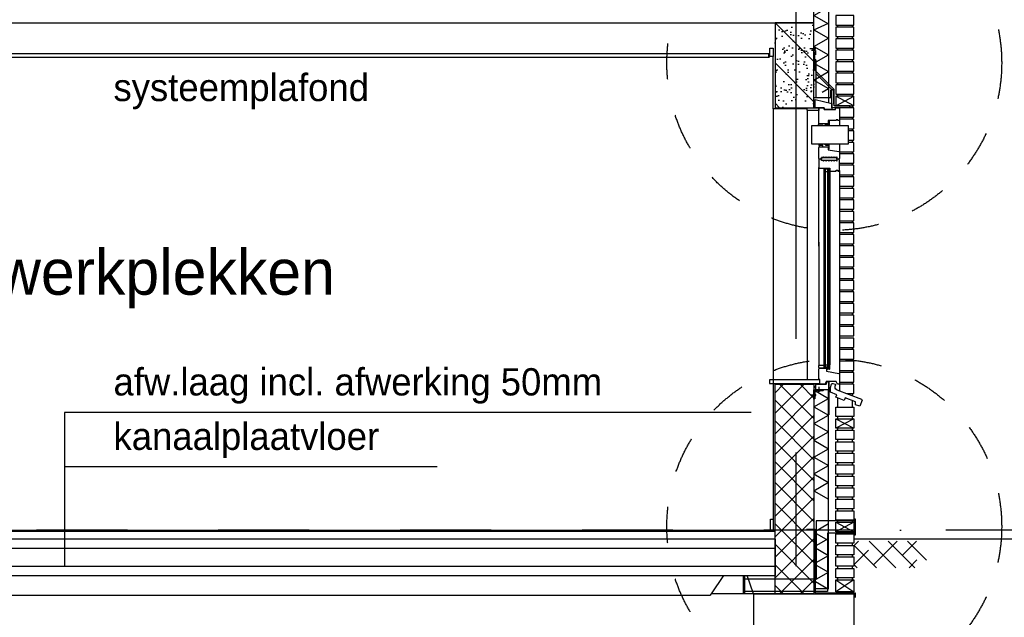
# Model space of a CAD drawing. Extents: x 0 to 140000, y 0 to 84100.
# Tile 63 of 105: x 67596 to 73010, y 5348 to 8634. Entities that reach past the tile are written whole.
import ezdxf

# ---------------------------------------------------------------- set-up
doc = ezdxf.new("R2010")
doc.units = 0
doc.header["$LTSCALE"] = 100
doc.header["$MEASUREMENT"] = 0
for name, pattern in [('B0201', [50, 31.25, -6.25, 6.25, -6.25]), ('B0701', [9.375, 6.25, -3.125]), ('B0702', [4.6875, 3.125, -1.5625]), ('DASHDOT', [1, 0.5, -0.25, 0, -0.25]), ('TEGELS', [4, 2, -2])]:
    doc.linetypes.add(name, pattern=pattern)
doc.layers.get('0').update_dxf_attribs({"linetype": 'CONTINUOUS'})
for name, color, linetype in [('AA$8A---_HULPLIJNEN', 1, 'CONTINUOUS'), ('AA21K---_ISOLATIE', 1, 'CONTINUOUS'), ('AA28----_KONSTRUKTIE', 1, 'CONTINUOUS'), ('AI31----_BUITENKOZ', 7, 'CONTINUOUS'), ('AL$1A---_ALGEMEEN', 1, 'CONTINUOUS'), ('AL$1A---_ARCEER', 7, 'CONTINUOUS'), ('AL$7A---_STRAMIEN', 42, 'B0201'), ('AL$8A---_HULPLIJNEN', 1, 'CONTINUOUS'), ('AL11----_GRONDWERK', 4, 'CONTINUOUS'), ('AL16----_FUNDERING', 2, 'CONTINUOUS'), ('AL21----_BUITENWAND', 2, 'CONTINUOUS'), ('AL21K---_ISOLATIE', 1, 'CONTINUOUS'), ('AL22FF1-_KALKZANDST', 2, 'CONTINUOUS'), ('AL23----_ARCEER', 3, 'CONTINUOUS'), ('AL23----_VLOEREN', 7, 'CONTINUOUS'), ('AL28----_KONSTRUKTIE', 3, 'CONTINUOUS'), ('AL28MH--_METAAL', 3, 'CONTINUOUS'), ('AL31----_BUITENKOZIJ', 7, 'CONTINUOUS'), ('AL41----_BUITENWANDA', 2, 'CONTINUOUS'), ('AL41P---_PLEISTERWRK', 7, 'CONTINUOUS'), ('AL43----_VLOERAFW', 1, 'CONTINUOUS'), ('AL45----_PLAFONDAFW', 7, 'CONTINUOUS'), ('AL48----_OVERIGEAFW', 7, 'CONTINUOUS'), ('AT$1A---_ALGEMEEN', 7, 'CONTINUOUS'), ('AT$1A---_TEKST', 2, 'CONTINUOUS'), ('DICHTING', 3, 'B0702'), ('LIJM', 1, 'CONTINUOUS')]:
    doc.layers.add(name, color=color, linetype=linetype)
doc.styles.add('00_10', font='B-GBP.shx', dxfattribs={"height": 12})
doc.styles.add('02_100', font='B-GBP.shx', dxfattribs={"height": 250})

# ---------------------------------------------------------------- blocks, each defined once
blk = doc.blocks.new('ARC890')
at = {"color": 0}
for q in [(-52, -45), (52, -45)]:
    blk.add_line((0, 45), q, dxfattribs=at)
blk = doc.blocks.new('AD28HGHC')
at = {"color": 0, "linetype": 'BYBLOCK'}
blk.add_lwpolyline([(-14, -14), (36, -14), (36, -12.5, 0.414214), (32.5, -9), (-2, -9, -0.414214), (-9, -2), (-9, 32.5, 0.414214), (-12.5, 36), (-14, 36)], format="xyb", close=True, dxfattribs=at)
blk = doc.blocks.new('AH310055')
at = {"layer": 'AL41----_BUITENWANDA'}
for p, q in [((156.8, 116.9), (154.9, 122.3)), ((170, 131.4), (158.1, 126.9)), ((183.5, 108.4), (176.7, 126.7)), ((183.5, 83.1), (183.5, 108.4)), ((147.7, 96.5), (12.6, 45.1)), ((106.9, 38), (153, 55.5)), ((147.7, 69.5), (183.5, 83.1)), ((153, 55.5), (147.7, 69.5)), ((9.7, 38.7), (22.1, 5.9)), ((22.1, 5.9), (45.5, 14.8)), ((45.5, 30.8), (101.6, 52.1)), ((45.5, 14.8), (45.5, 30.8)), ((101.6, 52.1), (106.9, 38))]:
    blk.add_line(p, q, dxfattribs=at)
for centre, radius, start, end in [((142.7, 110.9), 15.3, 289.0161, 23.1818), ((159.9, 122.3), 5, 110.7376, 179.8315), ((171.7, 126.7), 5, 359.8315, 110.7376), ((14.4, 40.4), 5, 110.7376, 200.7376)]:
    blk.add_arc(centre, radius, start, end, dxfattribs=at)
blk = doc.blocks.new('281LGPH')
at = {"layer": 'AL28MH--_METAAL'}
blk.add_lwpolyline([(100, 0), (100, 4, 0.414214), (94, 10), (22, 10, -0.414214), (10, 22), (10, 94, 0.414214), (4, 100), (0, 100), (0, 0)], format="xyb", close=True, dxfattribs=at)

msp = doc.modelspace()

# ---------------------------------------------------------------- hatches: boundary and pattern name
h = msp.add_hatch()
h.set_pattern_fill('ANSI38', color=256, scale=600, style=0)
h.set_pattern_definition([(135, (82366.92, 9985.19), (53.033, 53.033), []), (45, (82366.92, 9985.19), (159.09903, 53.033), [187.5, -112.5])])
h.paths.add_polyline_path([(72583.3, 5620.2), (72183.8, 5620.2), (72183.8, 5766.7), (72583.3, 5766.7)])
at = {"layer": 'AA$8A---_HULPLIJNEN'}
h = msp.add_hatch(dxfattribs=at)
h.set_pattern_fill('PREFAB2', color=256, scale=200, style=0)
h.set_pattern_definition([(45, (0, 0), (-56.56854, 56.56854), []), (135, (0, 0), (-56.56854, -56.56854), [])])
h.paths.add_polyline_path([(71963.8, 5476.6), (71749.8, 5476.7), (71749.8, 6629.8), (71963.8, 6629.8), (71963.8, 6256.7)])
at = {"layer": 'AA28----_KONSTRUKTIE'}
h = msp.add_hatch(dxfattribs=at)
h.set_pattern_fill('PREFAB3', color=256, scale=250, style=0)
h.set_pattern_definition([(180, (73624.34, 4595.63), (-147.5, 107.5), [0, -60, 0, -80, 0, -140]), (170, (73521.84, 4710.63), (-82.722, 207.517), [0, -155, 0, -35, 0, -132.5]), (160, (73606.84, 4685.63), (-52.685, 242.653), [0, -107.5, 0, -72.5, 0, -157.5]), (150, (73509.34, 4660.63), (-5.933, 199.724), [0, -140, 0, -177.5, 0, -127.5]), (140, (73551.84, 4635.63), (-70.021, 212.14), [0, -102.5, 0, -82.5, 0, -142.5]), (130, (73446.84, 4610.63), (38.521, 156.3366), [0, -30, 0, -197.5, 0, -117.5]), (120, (73494.34, 4585.63), (37.559, 269.9455), [0, -37.5, 0, -117.5, 0, -135]), (110, (73554.34, 4560.63), (70.4424, 142.6985), [0, -70, 0, -80, 0, -182.5]), (100, (73536.84, 4535.63), (85.4692, 177.5388), [0, -90, 0, -107.5]), (90, (73429.34, 4510.63), (167.5, 115), [0, -137.5, 0, -77.5, 0, -182.5]), (80, (73639.34, 4535.63), (151.4735, 67.218), [0, -70, 0, -145, 0, -165]), (70, (73614.34, 4560.63), (156.8111, 123.8356), [0, -120, 0, -95, 0, -132.5]), (60, (73589.34, 4585.63), (222.984, 76.2195), [0, -165, 0, -52.5, 0, -190]), (50, (73564.34, 4610.63), (165.1634, -1.5208), [0, -95, 0, -35, 0, -195]), (40, (73539.34, 4635.63), (259.7095, -33.369), [0, -27.5, 0, -145, 0, -120]), (30, (73514.34, 4660.63), (200.9984, -83.1394), [0, -70, 0, -82.5, 0, -160]), (20, (73489.34, 4685.63), (247.377, -138.76), [0, -147.5, 0, -60, 0, -102.5]), (10, (73464.34, 4710.63), (121.1977, -125.8664), [0, -95, 0, -55, 0, -192.5]), (135, (73664.34, 4485.63), (110.8743, 110.8743), [])])
h.paths.add_polyline_path([(71963.8, 8150), (71749.8, 8150), (71749.8, 8616.7), (71963.8, 8616.7)])

# ---------------------------------------------------------------- linework, layer by layer
at = {"color": 0}
msp.add_lwpolyline([(72048.5, 6724, 0.414214), (72048, 6723.5, 0.414214), (72048.5, 6723), (72049, 6723), (72049, 6716), (72037.8, 6716), (72037.8, 6719), (72039.3, 6719), (72039.3, 6720), (72021.8, 6720), (72021.8, 6718), (72033.3, 6718), (72033.3, 6716.5), (72034.3, 6716.5), (72034.3, 6718), (72036.3, 6718), (72036.3, 6712.5), (72033.8, 6712.5), (72033.8, 6711.5), (72037.8, 6711.5), (72037.8, 6714.5), (72049, 6714.5), (72049.8, 6711.5), (72050.8, 6711.5), (72050.8, 6736.8, 0.339454), (72050, 6737.7), (72049, 6738), (72049, 6724)], format="xyb", close=True, dxfattribs=at)
at = {"layer": 'AI31----_BUITENKOZ', "linetype": 'CONTINUOUS'}
msp.add_lwpolyline([(71992.8, 7935), (72012.8, 7935), (72012.8, 7943), (71992.8, 7943)], close=True, dxfattribs=at)
for centre, radius, start, end in [((71986.3, 7943.3), 6.5, 357.7958, 62.2042), ((72000.2, 7946), 3.75, 126.8699, 233.1301), ((72005.3, 7946), 3.75, 306.8699, 53.1301)]:
    msp.add_arc(centre, radius, start, end, dxfattribs=at)
at = {"layer": 'AL$1A---_ALGEMEEN'}
for p, q in [((71619.2, 6474.3), (67842.3, 6474.3)), ((67842.3, 6474.3), (67842.3, 5626.7)), ((69892.8, 6174.9), (67842.3, 6174.9))]:
    msp.add_line(p, q, dxfattribs=at)
at = {"layer": 'AL$1A---_ALGEMEEN', "color": 4, "linetype": 'TEGELS'}
for centre in [(72075.5, 8396.5), (72075.5, 5846.9)]:
    msp.add_circle(centre, 920.5, dxfattribs=at)
at = {"layer": 'AL$1A---_ARCEER'}
for p, q in [((72053.8, 8246), (72061.8, 8246)), ((72053.8, 8239), (72061.8, 8239)), ((72053.8, 8232), (72061.8, 8232)), ((72053.8, 8225), (72061.8, 8225)), ((72053.8, 8218), (72061.8, 8218)), ((72053.8, 8211), (72061.8, 8211))]:
    msp.add_line(p, q, dxfattribs=at)
at = {"layer": 'AL$7A---_STRAMIEN'}
msp.add_line((71863.8, 20003.2), (71863.8, 4182.5), dxfattribs=at)
at = {"layer": 'AL$7A---_STRAMIEN', "color": 1, "linetype": 'DASHDOT', "ltscale": 10}
msp.add_line((74189, 5826.7), (47505.6, 5826.7), dxfattribs=at)
at = {"layer": 'AL$8A---_HULPLIJNEN'}
for p, q in [((71739.8, 8143.4), (71739.8, 8431.7)), ((71739.8, 6634), (71739.8, 5826.7)), ((71630.9, 5476.7), (71596.4, 5576.7)), ((71748.5, 5576.7), (71748.5, 5476.7)), ((71399, 5476.7), (71390.8, 5466.7)), ((71763.8, 5476.7), (71630.9, 5476.7)), ((72043.8, 5503.3), (71963.8, 5503.3))]:
    msp.add_line(p, q, dxfattribs=at)
at = {"layer": 'AL$8A---_HULPLIJNEN', "linetype": 'TEGELS'}
msp.add_line((71466.1, 5576.7), (71399, 5476.7), dxfattribs=at)
at = {"layer": 'AL11----_GRONDWERK'}
msp.add_line((73554.1, 5776.7), (72183.8, 5776.7), dxfattribs=at)
at = {"layer": 'AL16----_FUNDERING'}
msp.add_lwpolyline([(72183.8, 4876.7), (71633.8, 4876.7), (71633.8, 5476.7), (71963.8, 5476.7), (71963.8, 5476.6), (72183.8, 5476.6)], close=True, dxfattribs=at)
at = {"layer": 'AL21----_BUITENWAND', "color": 1}
for p, q in [((72093.8, 8604.7), (72093.8, 8593.4)), ((72173.8, 8604.7), (72173.8, 8593.4)), ((72093.8, 8541), (72093.8, 8529.7)), ((72173.8, 8541), (72173.8, 8529.7)), ((72093.8, 8477.7), (72093.8, 8466.4)), ((72173.8, 8477.7), (72173.8, 8466.4)), ((72093.8, 8414.4), (72093.8, 8403)), ((72173.8, 8414.4), (72173.8, 8403)), ((72093.8, 8351), (72093.8, 8339.7)), ((72173.8, 8351), (72173.8, 8339.7)), ((72093.8, 8287.7), (72093.8, 8276.4)), ((72173.8, 8287.7), (72173.8, 8276.4)), ((72083.8, 8161), (72183.8, 8213)), ((72183.8, 8161), (72083.8, 8213)), ((72093.8, 8224.4), (72093.8, 8213)), ((72173.8, 8224.4), (72173.8, 8213)), ((72173.8, 8161), (72173.8, 8149.7)), ((72093.8, 6551), (72093.8, 6503.4)), ((72173.8, 6538.9), (72173.8, 6503.4)), ((72093.8, 6451.4), (72093.8, 6440)), ((72173.8, 6451.4), (72173.8, 6440)), ((72093.8, 6388), (72093.8, 6376.7)), ((72173.8, 6388), (72173.8, 6376.7)), ((72093.8, 6324.7), (72093.8, 6313.4)), ((72173.8, 6324.7), (72173.8, 6313.4)), ((72093.8, 6261.4), (72093.8, 6250)), ((72173.8, 6261.4), (72173.8, 6250)), ((72093.8, 6198), (72093.8, 6186.7)), ((72173.8, 6198), (72173.8, 6186.7)), ((72093.8, 6134.7), (72093.8, 6123.4)), ((72173.8, 6134.7), (72173.8, 6123.4)), ((72093.8, 6071.4), (72093.8, 6060)), ((72173.8, 6071.4), (72173.8, 6060)), ((72093.8, 6008), (72093.8, 5996.7)), ((72093.8, 6008), (72093.8, 5996.7)), ((72173.8, 6008), (72173.8, 5996.7)), ((72173.8, 6008), (72173.8, 5996.7)), ((72093.8, 5944.7), (72093.8, 5933.4)), ((72173.8, 5944.7), (72173.8, 5933.4)), ((72093.8, 5881.4), (72093.8, 5870)), ((72173.8, 5881.4), (72173.8, 5870)), ((72093.8, 5818), (72093.8, 5806.7)), ((72093.8, 5818), (72093.8, 5806.7)), ((72093.8, 5818), (72093.8, 5806.7)), ((72173.8, 5818), (72173.8, 5806.7)), ((72173.8, 5818), (72173.8, 5806.7)), ((72173.8, 5818), (72173.8, 5806.7)), ((72093.8, 5754.7), (72093.8, 5743.4)), ((72173.8, 5754.7), (72173.8, 5743.4)), ((72093.8, 5691.4), (72093.8, 5680)), ((72173.8, 5691.4), (72173.8, 5680)), ((72093.8, 5628), (72093.8, 5616.7)), ((72173.8, 5628), (72173.8, 5616.7)), ((72093.8, 5564.7), (72093.8, 5553.4)), ((72173.8, 5564.7), (72173.8, 5553.4)), ((72093.8, 5487.9), (72093.8, 5476.6)), ((72173.8, 5487.9), (72173.8, 5476.6))]:
    msp.add_line(p, q, dxfattribs=at)
at = {"layer": 'AL21----_BUITENWAND', "color": 42}
for p, q in [((72173.8, 8097.7), (72173.8, 8086.4)), ((72173.8, 8034.4), (72173.8, 8023)), ((72173.8, 7971), (72173.8, 7959.7)), ((72173.8, 7907.7), (72173.8, 7896.4)), ((72173.8, 7844.7), (72173.8, 7833.4)), ((72173.8, 7844.4), (72173.8, 7833)), ((72173.8, 7781.4), (72173.8, 7770)), ((72173.8, 7718), (72173.8, 7706.7)), ((72173.8, 7654.7), (72173.8, 7643.4)), ((72173.8, 7591.4), (72173.8, 7580)), ((72173.8, 7528), (72173.8, 7516.7)), ((72173.8, 7464.7), (72173.8, 7453.4)), ((72173.8, 7401.4), (72173.8, 7390)), ((72173.8, 7338), (72173.8, 7326.7)), ((72173.8, 7274.7), (72173.8, 7263.4)), ((72173.8, 7211.4), (72173.8, 7200)), ((72173.8, 7148), (72173.8, 7136.7)), ((72173.8, 7084.7), (72173.8, 7073.4)), ((72173.8, 7021.4), (72173.8, 7010)), ((72173.8, 6958), (72173.8, 6946.7)), ((72173.8, 6831.4), (72173.8, 6820)), ((72173.8, 6768), (72173.8, 6756.7)), ((72173.8, 6704.7), (72173.8, 6693.4)), ((72173.8, 6641.4), (72173.8, 6630)), ((72173.8, 6578), (72173.8, 6566.7))]:
    msp.add_line(p, q, dxfattribs=at)
at = {"layer": 'AL21----_BUITENWAND', "color": 1, "linetype": 'CONTINUOUS'}
for p, q in [((72083.8, 6440), (72183.8, 6388)), ((72183.8, 6440), (72083.8, 6388)), ((72083.8, 5870), (72183.8, 5818)), ((72183.8, 5870), (72083.8, 5818)), ((72183.8, 5888.4), (72190.1, 5888.4)), ((72183.8, 5888.4), (72183.8, 5798.8)), ((72190.1, 5888.4), (72190.1, 5798.8)), ((72190.1, 5798.8), (72183.8, 5798.8)), ((71581.7, 5573.5), (71575.3, 5573.5)), ((71575.3, 5573.5), (71575.3, 5479)), ((71581.7, 5573.5), (71581.7, 5479)), ((72083.8, 5553.4), (72183.8, 5487.9)), ((72183.8, 5553.4), (72083.8, 5487.9)), ((71581.7, 5479), (71575.3, 5479))]:
    msp.add_line(p, q, dxfattribs=at)
at = {"layer": 'AL21----_BUITENWAND', "color": 1, "linetype": 'B0701'}
for p, q in [((72183.8, 5877.8), (71976.1, 5877.8)), ((71976.1, 5877.8), (71976.1, 5558)), ((72183.8, 5809.8), (72038.1, 5809.8)), ((72038.1, 5809.8), (72038.1, 5490)), ((71976.1, 5558), (71575.3, 5558)), ((72038.1, 5490), (71575.3, 5490))]:
    msp.add_line(p, q, dxfattribs=at)
at = {"layer": 'AL21----_BUITENWAND'}
for points in [[(72083.8, 8604.7), (72183.8, 8604.7), (72183.8, 8656.7), (72083.8, 8656.7)], [(72083.8, 8541.4), (72183.8, 8541.4), (72183.8, 8593.4), (72083.8, 8593.4)], [(72083.8, 8477.7), (72183.8, 8477.7), (72183.8, 8529.7), (72083.8, 8529.7)], [(72083.8, 8414.4), (72183.8, 8414.4), (72183.8, 8466.4), (72083.8, 8466.4)], [(72083.8, 8351), (72183.8, 8351), (72183.8, 8403), (72083.8, 8403)], [(72083.8, 8287.7), (72183.8, 8287.7), (72183.8, 8339.7), (72083.8, 8339.7)], [(72083.8, 8224.4), (72183.8, 8224.4), (72183.8, 8276.4), (72083.8, 8276.4)], [(72083.8, 8161), (72183.8, 8161), (72183.8, 8213), (72083.8, 8213)], [(72183.8, 6451.4), (72083.8, 6451.4), (72083.8, 6503.4), (72183.8, 6503.4)], [(72183.8, 6388), (72083.8, 6388), (72083.8, 6440), (72183.8, 6440)], [(72183.8, 6324.7), (72083.8, 6324.7), (72083.8, 6376.7), (72183.8, 6376.7)], [(72183.8, 6261.4), (72083.8, 6261.4), (72083.8, 6313.4), (72183.8, 6313.4)], [(72183.8, 6198), (72083.8, 6198), (72083.8, 6250), (72183.8, 6250)], [(72183.8, 6134.7), (72083.8, 6134.7), (72083.8, 6186.7), (72183.8, 6186.7)], [(72183.8, 6071.4), (72083.8, 6071.4), (72083.8, 6123.4), (72183.8, 6123.4)], [(72183.8, 6008), (72083.8, 6008), (72083.8, 6060), (72183.8, 6060)], [(72183.8, 5944.7), (72083.8, 5944.7), (72083.8, 5996.7), (72183.8, 5996.7)], [(72183.8, 5881.4), (72083.8, 5881.4), (72083.8, 5933.4), (72183.8, 5933.4)], [(71739.8, 5826.7), (71724.8, 5826.7), (71724.8, 5886.7), (71739.8, 5886.7)], [(72183.8, 5818), (72083.8, 5818), (72083.8, 5870), (72183.8, 5870)], [(72183.8, 5754.7), (72083.8, 5754.7), (72083.8, 5806.7), (72183.8, 5806.7)], [(72183.8, 5691.4), (72083.8, 5691.4), (72083.8, 5743.4), (72183.8, 5743.4)], [(72183.8, 5628), (72083.8, 5628), (72083.8, 5680), (72183.8, 5680)], [(72183.8, 5564.7), (72083.8, 5564.7), (72083.8, 5616.7), (72183.8, 5616.7)], [(72183.8, 5487.9), (72083.8, 5487.9), (72083.8, 5553.4), (72183.8, 5553.4)]]:
    msp.add_lwpolyline(points, close=True, dxfattribs=at)
at = {"layer": 'AL21----_BUITENWAND', "color": 42}
for points in [[(72103.8, 8097.7), (72183.8, 8097.7), (72183.8, 8149.7), (72103.8, 8149.7)], [(72151.3, 8034.4), (72183.8, 8034.4), (72183.8, 8086.4), (72103.8, 8086.4)], [(72151.3, 7971), (72183.8, 7971), (72183.8, 8023), (72151.3, 8023)], [(72103.8, 7907.7), (72183.8, 7907.7), (72183.8, 7959.7), (72151.3, 7959.7)], [(72103.8, 7844.4), (72183.8, 7844.4), (72183.8, 7896.4), (72103.8, 7896.4)], [(72103.8, 7781.4), (72183.8, 7781.4), (72183.8, 7833.4), (72103.8, 7833.4)], [(72103.8, 7718), (72183.8, 7718), (72183.8, 7770), (72103.8, 7770)], [(72103.8, 7654.7), (72183.8, 7654.7), (72183.8, 7706.7), (72103.8, 7706.7)], [(72103.8, 7591.4), (72183.8, 7591.4), (72183.8, 7643.4), (72103.8, 7643.4)], [(72103.8, 7528), (72183.8, 7528), (72183.8, 7580), (72103.8, 7580)], [(72103.8, 7464.7), (72183.8, 7464.7), (72183.8, 7516.7), (72103.8, 7516.7)], [(72103.8, 7401.4), (72183.8, 7401.4), (72183.8, 7453.4), (72103.8, 7453.4)], [(72103.8, 7338), (72183.8, 7338), (72183.8, 7390), (72103.8, 7390)], [(72103.8, 7274.7), (72183.8, 7274.7), (72183.8, 7326.7), (72103.8, 7326.7)], [(72103.8, 7211.4), (72183.8, 7211.4), (72183.8, 7263.4), (72103.8, 7263.4)], [(72103.8, 7148), (72183.8, 7148), (72183.8, 7200), (72103.8, 7200)], [(72103.8, 7084.7), (72183.8, 7084.7), (72183.8, 7136.7), (72103.8, 7136.7)], [(72103.8, 7021.4), (72183.8, 7021.4), (72183.8, 7073.4), (72103.8, 7073.4)], [(72103.8, 6958), (72183.8, 6958), (72183.8, 7010), (72103.8, 7010)], [(72103.8, 6894.7), (72183.8, 6894.7), (72183.8, 6946.7), (72103.8, 6946.7)], [(72103.8, 6831.4), (72183.8, 6831.4), (72183.8, 6883.4), (72103.8, 6883.4)], [(72103.8, 6768), (72183.8, 6768), (72183.8, 6820), (72103.8, 6820)], [(72103.8, 6704.7), (72183.8, 6704.7), (72183.8, 6756.7), (72103.8, 6756.7)], [(72103.8, 6641.4), (72183.8, 6641.4), (72183.8, 6693.4), (72103.8, 6693.4)], [(72144.4, 6578), (72183.8, 6578), (72183.8, 6630), (72103.8, 6630), (72103.8, 6593.5)]]:
    msp.add_lwpolyline(points, dxfattribs=at)
at = {"layer": 'AL21K---_ISOLATIE'}
for p, q in [((71963.8, 8578.8), (72043.8, 8614.2)), ((71963.8, 8578.8), (72043.8, 8532.6)), ((72009.5, 8236.5), (72043.8, 8256.3)), ((72026.8, 7799.4), (72040.8, 7799.4)), ((72026.8, 6736.5), (72040.8, 6736.5)), ((71963.8, 6598), (72043.8, 6551.8))]:
    msp.add_line(p, q, dxfattribs=at)
at = {"layer": 'AL21K---_ISOLATIE', "color": 1, "linetype": 'CONTINUOUS'}
msp.add_line((72050.8, 7801), (72050.8, 6736.5), dxfattribs=at)
at = {"layer": 'AL21K---_ISOLATIE', "color": 1}
msp.add_line((72043.8, 5503.3), (72043.8, 6598), dxfattribs=at)
msp.add_lwpolyline([(72043.8, 9608.1), (72043.8, 8178.2)], dxfattribs=at)
at = {"layer": 'AL21K---_ISOLATIE', "color": 7}
msp.add_lwpolyline([(72043.8, 8267.7), (72043.8, 8207.1)], dxfattribs=at)
at = {"layer": 'AL22FF1-_KALKZANDST'}
msp.add_lwpolyline([(71963.8, 5476.6), (71749.8, 5476.7), (71749.8, 6629.8), (71963.8, 6629.8), (71963.8, 6256.7), (71963.8, 6256.7), (71963.8, 5476.6)], close=True, dxfattribs=at)
at = {"layer": 'AL23----_ARCEER', "color": 1}
for p, q in [((71749.8, 5726.7), (64433.8, 5726.7)), ((71749.8, 5626.7), (64433.8, 5626.7))]:
    msp.add_line(p, q, dxfattribs=at)
at = {"layer": 'AL23----_VLOEREN'}
for p, q in [((71749.8, 5776.7), (64433.8, 5776.7)), ((71749.8, 5776.7), (71749.8, 5576.7)), ((64433.8, 5576.7), (71749.8, 5576.7))]:
    msp.add_line(p, q, dxfattribs=at)
msp.add_lwpolyline([(64493.8, 8616.7), (71963.8, 8616.7), (71963.8, 8816.7), (64493.8, 8816.7)], dxfattribs=at)
at = {"layer": 'AL28----_KONSTRUKTIE'}
for q in [(71963.8, 8412.7), (71973.8, 8207.1)]:
    msp.add_line((71973.8, 8412.7), q, dxfattribs=at)
at = {"layer": 'AL28----_KONSTRUKTIE', "color": 2}
for p, q in [((72061.8, 8249.7), (71973.8, 8337.7)), ((71963.8, 8207.1), (72061.8, 8207.1))]:
    msp.add_line(p, q, dxfattribs=at)
at = {"layer": 'AL28----_KONSTRUKTIE'}
msp.add_lwpolyline([(71749.8, 8149.7), (71963.8, 8149.7), (71963.8, 8616.7), (71749.8, 8616.7)], close=True, dxfattribs=at)
at = {"layer": 'AL28----_KONSTRUKTIE', "color": 1}
msp.add_lwpolyline([(71739.8, 8143.4), (71739.8, 8143.4), (71739.8, 8143.4), (71739.8, 8143.4), (71739.8, 6627.7)], dxfattribs=at)
at = {"layer": 'AL31----_BUITENKOZIJ', "color": 1, "linetype": 'CONTINUOUS'}
for p, q in [((71926, 8137.4), (71926, 7472.9)), ((71926, 8127.4), (71926, 7410)), ((72103.8, 8082), (72103.8, 8052)), ((72103.8, 7949), (72103.8, 7906)), ((71926, 7884.1), (71926, 7473.2)), ((71989.8, 7389.5), (71989.8, 7821)), ((72017.8, 7818), (72017.8, 6735)), ((72045.8, 7812), (72022.8, 7812)), ((72103.8, 7804), (72103.8, 6685.8)), ((71926, 7410), (71926, 6654)), ((71989.8, 7411.3), (71989.8, 6732)), ((72045.8, 6724), (72022.8, 6724))]:
    msp.add_line(p, q, dxfattribs=at)
at = {"layer": 'AL31----_BUITENKOZIJ', "linetype": 'CONTINUOUS'}
for p, q in [((71992.8, 7935), (71989.8, 7932)), ((71992.8, 7935), (72041.8, 7935)), ((72041.8, 7935), (72041.8, 7919))]:
    msp.add_line(p, q, dxfattribs=at)
at = {"layer": 'AL31----_BUITENKOZIJ', "color": 1}
for p, q in [((72022.8, 6724), (72022.8, 7812)), ((72026.8, 6724), (72026.8, 7812)), ((72040.8, 6724), (72040.8, 7812)), ((72045.8, 6724), (72045.8, 7812))]:
    msp.add_line(p, q, dxfattribs=at)
at = {"layer": 'AL31----_BUITENKOZIJ'}
for p, q in [((71973.8, 6598), (71973.8, 6630)), ((71993, 6587), (71993, 6616)), ((71975.7, 6570), (71946.6, 6570)), ((71971.2, 6575), (71971.2, 6563.8)), ((71998.1, 6590.6), (71986.9, 6590.6))]:
    msp.add_line(p, q, dxfattribs=at)
for points in [[(71971.2, 8195.1), (72061.8, 8174), (72061.8, 8140.7), (72019.8, 8140.7), (72019.8, 8149.7), (71971.2, 8149.7)], [(72082.8, 8149.7), (72100.8, 8149.7), (72103.8, 8146.7), (72103.8, 8082), (72100.8, 8079), (72095.8, 8079), (72094.4, 8084), (72085.8, 8084), (72085.8, 8079), (72041.8, 8079), (72041.8, 8062), (71992.8, 8062), (71989.8, 8065), (71989.8, 8146.7), (71992.8, 8149.7), (72019.8, 8149.7), (72019.8, 8140.7), (72082.8, 8140.7)], [(72004.8, 7868), (71992.8, 7868), (71989.8, 7871), (71989.8, 7932), (71992.8, 7935), (72041.8, 7935), (72041.8, 7919), (72100.8, 7909.5), (72103.8, 7906), (72103.8, 7871), (72100.8, 7868), (72088.8, 7868), (72088.8, 7877), (72004.8, 7877)], [(72004.8, 7868), (71992.8, 7868), (71989.8, 7865), (71989.8, 7821), (71992.8, 7818), (72050.8, 7818), (72050.8, 7801), (72085.8, 7801), (72085.8, 7806), (72094.4, 7806), (72095.8, 7801), (72100.8, 7801), (72103.8, 7804), (72103.8, 7865), (72100.8, 7868), (72088.8, 7868), (72088.8, 7859), (72004.8, 7859)], [(72088.8, 7877), (72088.8, 7859), (72004.8, 7859), (72004.8, 7877), (72088.8, 7877)], [(71989.8, 6715), (71992.8, 6718), (72033.3, 6718), (72033.3, 6702), (72100.8, 6689.2), (72103.8, 6685.8), (72103.8, 6633), (72100.8, 6630), (72093.8, 6630), (72085.8, 6644), (72030.8, 6644), (72030.8, 6630), (71996.8, 6630), (71996.8, 6655.3), (71989.8, 6655.3), (71989.8, 6715)]]:
    msp.add_lwpolyline(points, close=True, dxfattribs=at)
at = {"layer": 'AL31----_BUITENKOZIJ', "linetype": 'CONTINUOUS'}
for points in [[(71989.8, 8149.7), (71989.8, 8134.4), (71929, 8134.4), (71926, 8137.4), (71926, 8149.7), (71957.7, 8149.7), (71957.7, 8149.7)], [(72041.3, 8055), (72041.3, 8054), (72042.3, 8054), (72042.3, 8053), (72040.3, 8053), (72040.3, 8055), (72029.3, 8055), (72029.3, 8053), (72027.3, 8053), (72027.3, 8054), (72028.3, 8054), (72028.3, 8055), (72027.3, 8055), (72027.3, 8057), (72044.8, 8057), (72044.8, 8077), (72046.8, 8077), (72046.8, 8053), (72044.8, 8053), (72044.8, 8055)], [(72044.8, 8075.5), (72041.8, 8075.5), (72041.8, 8065.5), (72044.8, 8065.5)], [(71951.3, 8052), (72151.3, 8052), (72151.3, 7949), (71951.3, 7949)], [(72041.3, 7946), (72041.3, 7947), (72042.3, 7947), (72042.3, 7948), (72040.3, 7948), (72040.3, 7946), (72029.3, 7946), (72029.3, 7948), (72027.3, 7948), (72027.3, 7947), (72028.3, 7947), (72028.3, 7946), (72027.3, 7946), (72027.3, 7944), (72044.8, 7944), (72044.8, 7924), (72046.8, 7924), (72046.8, 7948), (72044.8, 7948), (72044.8, 7946)], [(72044.8, 7934), (72041.8, 7934), (72041.8, 7924), (72044.8, 7924)], [(72017.8, 6718), (71992.8, 6718), (71989.8, 6721), (71989.8, 6732), (71992.8, 6735), (72017.8, 6735)]]:
    msp.add_lwpolyline(points, close=True, dxfattribs=at)
for points in [[(71995.3, 8052), (71995.3, 8054), (71996.3, 8054), (71996.3, 8055), (71994.3, 8055), (71994.3, 8052)], [(72010.3, 8052), (72010.3, 8054), (72009.3, 8054), (72009.3, 8055), (72011.3, 8055), (72011.3, 8052)], [(72027.3, 8052), (72027.3, 8054), (72028.3, 8054), (72028.3, 8055), (72026.3, 8055), (72026.3, 8052)], [(72042.3, 8052), (72042.3, 8054), (72041.3, 8054), (72041.3, 8055), (72043.3, 8055), (72043.3, 8052)], [(71995.3, 7949), (71995.3, 7947), (71996.3, 7947), (71996.3, 7946), (71994.3, 7946), (71994.3, 7949)], [(72010.3, 7949), (72010.3, 7947), (72009.3, 7947), (72009.3, 7946), (72011.3, 7946), (72011.3, 7949)], [(72027.3, 7949), (72027.3, 7947), (72028.3, 7947), (72028.3, 7946), (72026.3, 7946), (72026.3, 7949)], [(72042.3, 7949), (72042.3, 7947), (72041.3, 7947), (72041.3, 7946), (72043.3, 7946), (72043.3, 7949)], [(71719.8, 6634), (71984.7, 6634), (71984.7, 6634), (71996.8, 6634), (71996.8, 6654), (71736.8, 6654), (71719.8, 6654), (71719.8, 6634)], [(72032.5, 6644), (72043.8, 6644), (72043.8, 6598), (71973.8, 6598)], [(71973.8, 6630), (72030.8, 6630), (72030.8, 6643)]]:
    msp.add_lwpolyline(points, dxfattribs=at)
for centre, radius, start, end in [((71979.3, 8062.8), 12, 296.4726, 3.5274), ((72001.8, 8057), 5.67, 118.0725, 241.9275), ((72003.7, 8057), 5.67, 298.0725, 61.9275)]:
    msp.add_arc(centre, radius, start, end, dxfattribs=at)
at = {"layer": 'AL41P---_PLEISTERWRK', "color": 1}
msp.add_line((71926, 8143.4), (71739.8, 8143.4), dxfattribs=at)
at = {"layer": 'AL43----_VLOERAFW', "color": 1, "linetype": 'CONTINUOUS'}
for p, q in [((50103.2, 5826.7), (71749.8, 5826.7)), ((71633.8, 5476.7), (71399, 5476.7)), ((71390.8, 5466.7), (64805.3, 5466.7))]:
    msp.add_line(p, q, dxfattribs=at)
at = {"layer": 'AL43----_VLOERAFW', "color": 7, "linetype": 'CONTINUOUS'}
msp.add_line((55063.8, 5821.7), (71749.8, 5821.7), dxfattribs=at)
at = {"layer": 'AL45----_PLAFONDAFW'}
for p, q in [((71715.1, 8446.7), (66166.4, 8446.7)), ((71715.1, 8426.7), (71715.1, 8446.7)), ((71715.1, 8426.7), (66166.4, 8426.7))]:
    msp.add_line(p, q, dxfattribs=at)
at = {"layer": 'AL45----_PLAFONDAFW', "const_width": 2}
msp.add_lwpolyline([(71718.5, 8465.8), (71718.5, 8424.1), (71698.5, 8424.1)], dxfattribs=at)
at = {"layer": 'AL45----_PLAFONDAFW'}
msp.add_lwpolyline([(71739.8, 8431.7), (71721.8, 8431.7), (71721.8, 8476.7), (71739.8, 8476.7)], close=True, dxfattribs=at)
at = {"layer": 'AL48----_OVERIGEAFW'}
for p, q in [((71973.1, 8473.4), (71940.5, 8473.4)), ((71966.8, 8481.3), (71966.8, 8464.3)), ((71966.8, 8464.3), (71972.2, 8464.3)), ((71970.5, 8477.1), (71970.5, 8469.7)), ((71972.2, 8464.3), (71972.2, 8441.6))]:
    msp.add_line(p, q, dxfattribs=at)
at = {"layer": 'AT$1A---_TEKST', "color": 2, "linetype": 'CONTINUOUS', "const_width": 5}
msp.add_lwpolyline([(71971.2, 6614.2, -1), (71966.2, 6614.2, -1)], format="xyb", close=True, dxfattribs=at)
at = {"layer": 'DICHTING', "color": 4, "linetype": 'B0701'}
for p, q in [((71922.7, 5833.2), (71971, 5833.2)), ((71971, 5833.2), (71971, 5482.2)), ((71971, 5482.2), (72191.2, 5482.2)), ((72191.2, 5482.2), (72191.2, 5456.1))]:
    msp.add_line(p, q, dxfattribs=at)
for points in [[(72163.7, 8150.9), (72163.7, 8160.2), (72087.8, 8160.2), (72074.8, 8160.2), (72074.8, 8250.7), (71969.2, 8356.3), (71969.2, 8451.6), (71969.2, 8451.6), (71969.2, 8457.6), (71969.2, 8457.6)], [(72047.5, 6461.2), (72047.5, 6640.8)]]:
    msp.add_lwpolyline(points, dxfattribs=at)
at = {"layer": 'LIJM', "color": 2, "linetype": 'CONTINUOUS'}
for centre in [(71998.8, 7868), (72016.5, 7877), (72016.5, 7859), (72031.3, 7877), (72031.3, 7859), (72046, 7877), (72046, 7859), (72060, 7877), (72060, 7859), (72074.8, 7877), (72074.8, 7859), (72088.8, 7877), (72088.8, 7859), (72094.8, 7868), (71999.7, 6630), (72013.7, 6630), (72027.8, 6630), (72030.8, 6637)]:
    msp.add_circle(centre, 2.18, dxfattribs=at)

# ---------------------------------------------------------------- block references
at = {"xscale": -1, "rotation": 270}
msp.add_blockref('281LGPH', (72061.8, 8149.7), dxfattribs=at)
at = {"xscale": -1}
msp.add_blockref('AH310055', (72237.7, 6502.2), dxfattribs=at)
at = {"layer": 'AA21K---_ISOLATIE', "xscale": -0.8888891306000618, "yscale": 0.8888891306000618, "zscale": 0.8888891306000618, "rotation": 90}
for p in [(72003.8, 8657.2), (72003.8, 8487.2), (72003.8, 8394.8), (72003.8, 8302.5), (72003.8, 6505.6), (72003.8, 6413.3), (72003.8, 6320.9), (72003.8, 6228.5), (72003.8, 6136.1), (72003.8, 6043.8), (72003.8, 5816.6), (72003.8, 5734.3), (72003.8, 5641.9), (72003.8, 5549.5)]:
    msp.add_blockref('ARC890', p, dxfattribs=at)
at = {"layer": 'AL28----_KONSTRUKTIE', "xscale": -1, "rotation": 180}
msp.add_blockref('AD28HGHC', (71977.8, 6584), dxfattribs=at)

# ---------------------------------------------------------------- texts
at = {"layer": 'AT$1A---_ALGEMEEN', "color": 2}
for s, height, style, p in [('systeemplafond', 150, '02_100', (68112.2, 8186.5)), ('werkplekken', 250, '00_10', (67471.6, 7121.7)), ('afw.laag incl. afwerking 50mm', 150, '02_100', (68112.2, 6567.6)), ('kanaalplaatvloer', 150, '02_100', (68112.2, 6268.2))]:
    msp.add_text(s, height=height, dxfattribs=dict(at, style=style)).set_placement(p)

doc.saveas('drawing.dxf')
